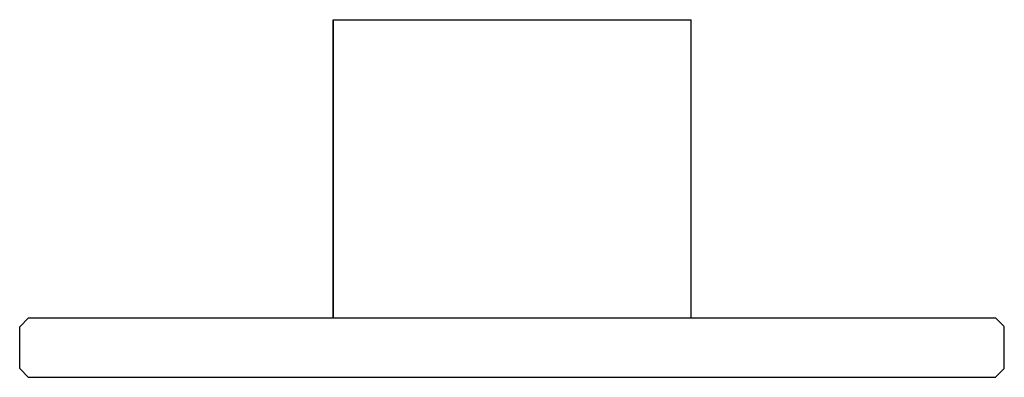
# Model space of a CAD drawing. Header units: millimetres. Extents: x 3985.958 to 3986.123, y 1836.403 to 1836.463.
import ezdxf

# ---------------------------------------------------------------- set-up
doc = ezdxf.new("R2010")
doc.units = ezdxf.units.MM
doc.layers.add('SANINDUSA', color=3, linetype='Continuous')

msp = doc.modelspace()

# ---------------------------------------------------------------- linework, layer by layer
at = {"layer": 'SANINDUSA'}
for p, q in [((3986.01023, 1836.46274), (3986.02473, 1836.46274)), ((3986.01023, 1836.41274), (3986.01023, 1836.46274)), ((3986.02473, 1836.46274), (3986.05573, 1836.46274)), ((3986.05573, 1836.46274), (3986.07023, 1836.46274)), ((3986.07023, 1836.41274), (3986.07023, 1836.46274)), ((3985.95773, 1836.41124), (3985.95923, 1836.41274)), ((3985.95923, 1836.41274), (3986.00773, 1836.41274)), ((3986.00773, 1836.41274), (3986.07273, 1836.41274)), ((3986.07273, 1836.41274), (3986.12106, 1836.41274)), ((3986.12106, 1836.41274), (3986.12109, 1836.41274)), ((3986.12109, 1836.41274), (3986.12117, 1836.41274)), ((3985.95773, 1836.40424), (3985.95773, 1836.41124)), ((3985.95923, 1836.40274), (3985.95773, 1836.40424)), ((3986.00773, 1836.40274), (3985.95923, 1836.40274)), ((3986.07273, 1836.40274), (3986.00773, 1836.40274)), ((3986.12106, 1836.40274), (3986.07273, 1836.40274)), ((3986.12109, 1836.40274), (3986.12106, 1836.40274)), ((3986.12117, 1836.40274), (3986.12109, 1836.40274))]:
    msp.add_line(p, q, dxfattribs=at)
for points in [[(3986.01023, 1836.46274), (3986.01023, 1836.41274)], [(3986.07023, 1836.41274), (3986.07023, 1836.46274)], [(3986.12267, 1836.41124), (3986.12117, 1836.41274)], [(3986.12267, 1836.40424), (3986.12267, 1836.41124)], [(3986.12117, 1836.40274), (3986.12267, 1836.40424)]]:
    msp.add_open_spline(points, degree=1, dxfattribs=at)

doc.saveas('drawing.dxf')
